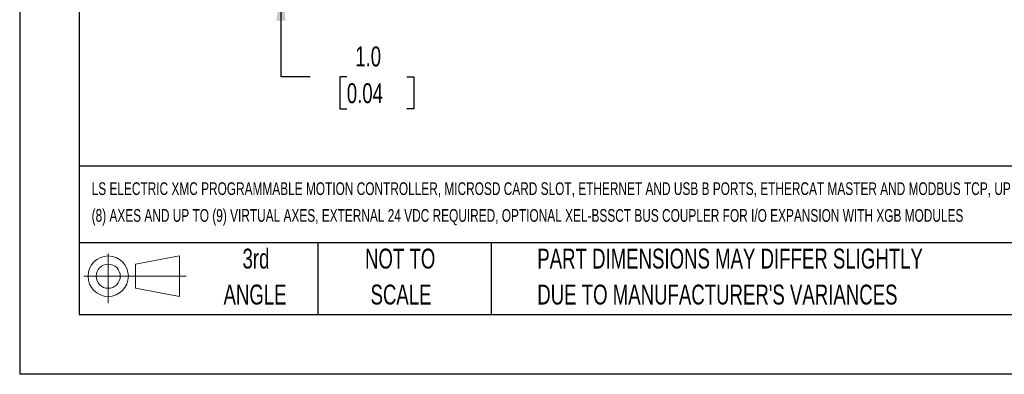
# Model space of a CAD drawing. Header units: millimetres. Extents: x 0 to 559, y 0 to 432.
# Tile 1 of 17: x 0 to 210, y 0 to 75. Entities that reach past the tile are written whole.
import ezdxf

# ---------------------------------------------------------------- set-up
doc = ezdxf.new("R2010")
doc.units = ezdxf.units.MM
doc.header["$LTSCALE"] = 2
doc.linetypes.add('CENTERX2', pattern=[20.32, 12.7, -2.54, 2.54, -2.54])
doc.layers.add('DIMENSIONS', color=140, linetype='Continuous', lineweight=25)
doc.layers.add('TEXT', color=140, linetype='Continuous', lineweight=25)
doc.layers.add('SLD-DEFPOINTS', color=7, linetype='Continuous')
doc.styles.add('SLDTEXTSTYLE0', font='TXT', dxfattribs={"width": 0.7})
doc.dimstyles.new('SLDDIMSTYLE1', dxfattribs={"dimtxt": 4.316016, "dimasz": 6.604, "dimexe": 0, "dimexo": 0.0625, "dimgap": 1.079004, "dimtad": 0, "dimtih": 1, "dimtoh": 1, "dimrnd": 1e-09, "dimzin": 4, "dimdsep": 46, "dimtxsty": 'SLDTEXTSTYLE0', "dimsah": 1, "dimcen": 0.09, "dimadec": 0, "dimazin": 1, "dimtfac": 1, "dimtmove": 0, "dimatfit": 0, "dimfxl": 0, "dimfrac": 2, "dimtolj": 1, "dimtzin": 12, "dimarcsym": 0})

# ---------------------------------------------------------------- blocks, each defined once
blk = doc.blocks.new('Block11')
at = {"color": 7, "linetype": 'Continuous', "lineweight": 18}
for p, q in [((5.18, 10.62), (5.18, 0)), ((10.96, 8.33), (20.35, 10.06)), ((20.35, 10.06), (20.35, 1.46)), ((10.96, 3.19), (10.96, 8.33)), ((0, 5.76), (21.75, 5.76)), ((10.96, 3.19), (20.35, 1.46))]:
    blk.add_line(p, q, dxfattribs=at)
for radius in [4.3, 2.57]:
    blk.add_circle((5.18, 5.76), radius, dxfattribs=at)
blk = doc.blocks.new('Block12')
at = {"layer": 'SLD-DEFPOINTS'}
blk.add_blockref('Block11', (0, 0), dxfattribs=at)
blk = doc.blocks.new('SW_NOTE_0')
at = {"layer": 'TEXT', "color": 0, "linetype": 'CENTERX2', "lineweight": 18, "char_height": 2.7, "attachment_point": 1, "style": 'SLDTEXTSTYLE0'}
for s, insert in [('LS ELECTRIC XMC PROGRAMMABLE MOTION CONTROLLER, MICROSD CARD SLOT, ETHERNET AND USB B PORTS, ETHERCAT MASTER AND MODBUS TCP, UP TO', (0, 3.48)), ('(8) AXES AND UP TO (9) VIRTUAL AXES, EXTERNAL 24 VDC REQUIRED, OPTIONAL XEL-BSSCT BUS COUPLER FOR I/O EXPANSION WITH XGB MODULES', (0, -2.22))]:
    blk.add_mtext(s, dxfattribs=dict(at, insert=insert))
blk = doc.blocks.new('SW_NOTE_0_3')
at = {"layer": 'TEXT', "color": 0, "linetype": 'CENTERX2', "lineweight": 18, "char_height": 4.2333, "attachment_point": 1, "style": 'SLDTEXTSTYLE0'}
for s, insert in [('PART DIMENSIONS MAY DIFFER SLIGHTLY', (0, 5.46)), ("DUE TO MANUFACTURER'S VARIANCES", (0, -2.19))]:
    blk.add_mtext(s, dxfattribs=dict(at, insert=insert))
blk = doc.blocks.new('SW_NOTE_0_4')
at = {"layer": 'TEXT', "color": 0, "linetype": 'CENTERX2', "lineweight": 18, "char_height": 4.233, "attachment_point": 2, "style": 'SLDTEXTSTYLE0'}
for s, insert in [('NOT TO', (10.52, 5.46)), ('SCALE', (10.71, -2.19))]:
    blk.add_mtext(s, dxfattribs=dict(at, insert=insert))
blk = doc.blocks.new('SW_NOTE_0_5')
at = {"layer": 'TEXT', "color": 0, "linetype": 'CENTERX2', "lineweight": 18, "char_height": 4.233, "attachment_point": 2, "style": 'SLDTEXTSTYLE0'}
for s, insert in [('3rd', (4.63, 5.46)), ('ANGLE', (4.44, -2.19))]:
    blk.add_mtext(s, dxfattribs=dict(at, insert=insert))
blk = doc.blocks.new('_D_1')
at = {"layer": 'DIMENSIONS'}
for p, q in [((55.67, 82.83), (55.67, 95.53)), ((58.36, 82.83), (49.32, 82.83)), ((147.92, 81.83), (49.32, 81.83)), ((55.67, 63.31), (55.67, 81.83)), ((61.88, 63.31), (55.67, 63.31)), ((69.67, 63.31), (68.22, 63.31)), ((68.22, 63.31), (68.22, 56.45)), ((82.49, 63.31), (83.94, 63.31)), ((83.94, 63.31), (83.94, 56.45)), ((68.22, 56.45), (69.67, 56.45)), ((83.94, 56.45), (82.49, 56.45))]:
    blk.add_line(p, q, dxfattribs=at)
for points in [[(55.67, 82.83), (56.68, 89.43), (54.65, 89.43)], [(55.67, 81.83), (54.65, 75.22), (56.68, 75.22)]]:
    blk.add_solid(points, dxfattribs=at)
at = {"layer": 'DIMENSIONS', "char_height": 4.233, "attachment_point": 1, "style": 'SLDTEXTSTYLE0'}
for s, insert in [('1.0', (71.46, 69.73)), ('0.04', (69.67, 61.91))]:
    blk.add_mtext(s, dxfattribs=dict(at, insert=insert))
blk = doc.blocks.new('_D_4')
at = {"layer": 'DIMENSIONS'}
for p, q in [((254.61, 82.83), (254.61, 95.53)), ((251.04, 82.83), (260.96, 82.83)), ((157.24, 78.83), (260.96, 78.83)), ((254.61, 66.38), (254.61, 78.83)), ((227.55, 66.38), (226.1, 66.38)), ((226.1, 66.38), (226.1, 59.52)), ((240.37, 66.38), (241.82, 66.38)), ((241.82, 66.38), (241.82, 59.52)), ((248.16, 66.38), (254.61, 66.38)), ((226.1, 59.52), (227.55, 59.52)), ((241.82, 59.52), (240.37, 59.52))]:
    blk.add_line(p, q, dxfattribs=at)
for points in [[(254.61, 82.83), (255.63, 89.43), (253.59, 89.43)], [(254.61, 78.83), (253.59, 72.22), (255.63, 72.22)]]:
    blk.add_solid(points, dxfattribs=at)
at = {"layer": 'DIMENSIONS', "char_height": 4.233, "attachment_point": 1, "style": 'SLDTEXTSTYLE0'}
for s, insert in [('4.0', (229.34, 72.81)), ('0.16', (227.55, 64.98))]:
    blk.add_mtext(s, dxfattribs=dict(at, insert=insert))

msp = doc.modelspace()

# ---------------------------------------------------------------- linework, layer by layer
at = {"color": 7, "linetype": 'Continuous'}
for p in [(0.005, 431.805), (558.805, 0.005)]:
    msp.add_line(p, (0.005, 0.005), dxfattribs=at)
at = {"layer": 'TEXT'}
for p, q in [((12.7, 419.1), (12.7, 12.7)), ((546.1, 44.252), (12.7, 44.252)), ((546.1, 27.94), (12.7, 27.94)), ((63.5, 27.94), (63.5, 12.7)), ((100.423, 27.94), (100.423, 12.7)), ((12.7, 12.7), (546.1, 12.7))]:
    msp.add_line(p, q, dxfattribs=at)

# ---------------------------------------------------------------- block references
at = {"layer": 'SLD-DEFPOINTS'}
msp.add_blockref('Block12', (13.676, 15.108), dxfattribs=at)
at = {"layer": 'TEXT', "linetype": 'CENTERX2', "lineweight": 18}
for name, p in [('SW_NOTE_0', (15.328, 37.362)), ('SW_NOTE_0_5', (45.695, 21.271)), ('SW_NOTE_0_4', (70.514, 21.271)), ('SW_NOTE_0_3', (110.239, 21.271))]:
    msp.add_blockref(name, p, dxfattribs=at)

# ---------------------------------------------------------------- dimensions: what is measured, and where the dimension line sits
at = {"layer": 'DIMENSIONS'}
for base, p1, p2, picture, middle in [((55.666, 82.826), (150.465, 81.826), (60.905, 82.826), '_D_1', (55.666, 63.31)), ((254.611, 78.826), (248.505, 82.826), (154.705, 78.826), '_D_4', (254.611, 66.385))]:
    dim = msp.add_linear_dim(base=base, p1=p1, p2=p2, angle=90, dimstyle='SLDDIMSTYLE1', dxfattribs=at)
    dim.commit()
    dim.dimension.update_dxf_attribs({"geometry": picture, "text_midpoint": middle, "dimtype": 160})

doc.saveas('drawing.dxf')
